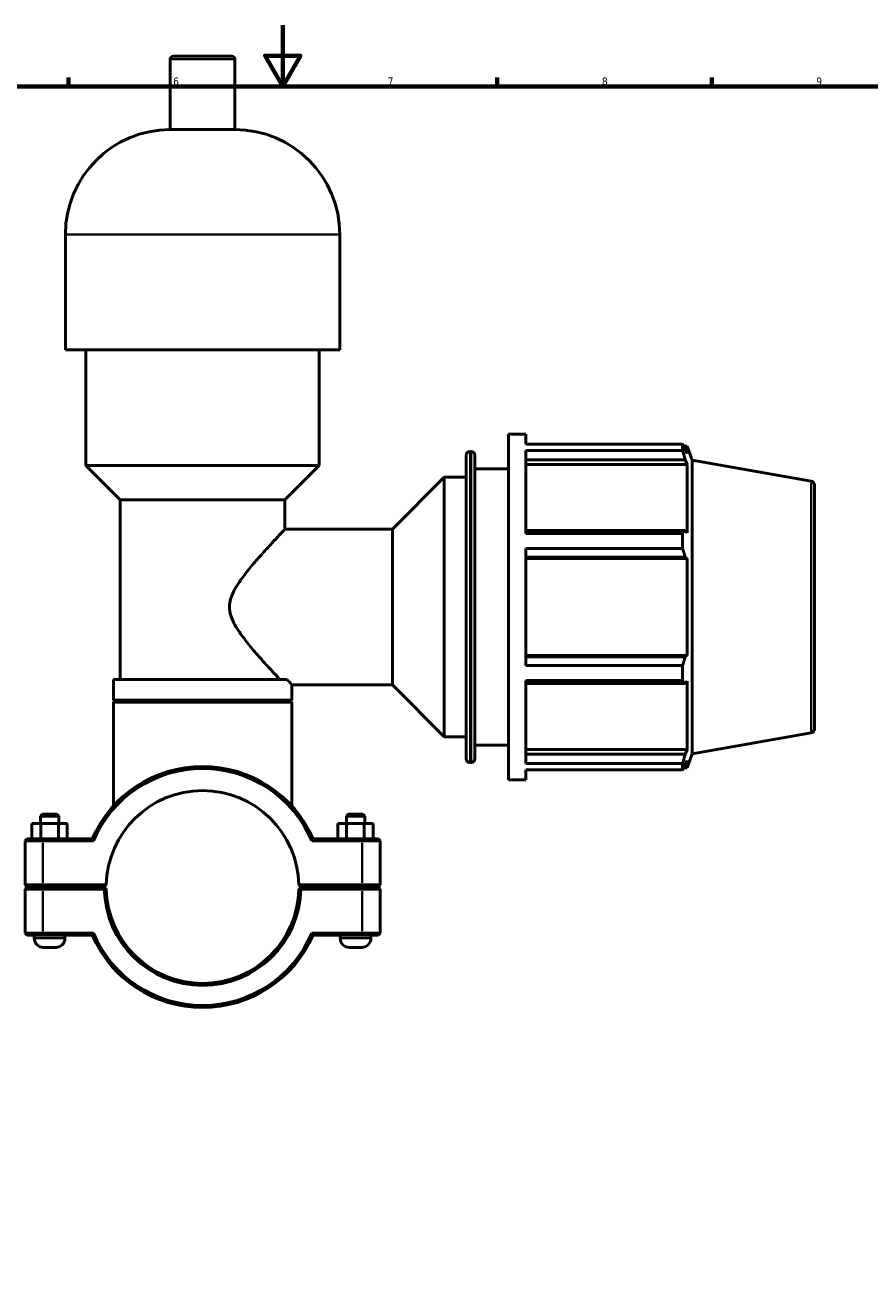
# Model space of a CAD drawing. Header units: millimetres. Extents: x 0 to 1052, y -24 to 1487.
# Tile 4 of 8: x 336 to 612, y 183 to 594. Entities that reach past the tile are written whole.
import ezdxf

# ---------------------------------------------------------------- set-up
doc = ezdxf.new("R2010")
doc.units = ezdxf.units.MM
for name, color, linetype, lineweight in [('Border (ISO)', 7, 'Continuous', 70), ('Visible (ISO)', 7, 'Continuous', 50), ('Visible Narrow (ISO)', 7, 'Continuous', 35)]:
    doc.layers.add(name, color=color, linetype=linetype, lineweight=lineweight)
doc.styles.add('Note Text (ISO)', font='tahoma.ttf')

# ---------------------------------------------------------------- blocks, each defined once
blk = doc.blocks.new('Borders Default Border')
at = {"layer": 'Border (ISO)'}
for p, q in [((350.42, 574), (350.42, 576.9)), ((490.58, 574), (490.58, 576.9)), ((560.67, 574), (560.67, 576.9))]:
    blk.add_line(p, q, dxfattribs=at)
at = {"layer": 'Border (ISO)', "flags": 128}
for points in [[(420.5, 594), (420.5, 574), (414.73, 584), (426.27, 584), (420.5, 574)], [(20, 20), (20, 574), (821, 574), (821, 20), (20, 20)]]:
    blk.add_lwpolyline(points, dxfattribs=at)
at = {"layer": 'Border (ISO)', "color": 232, "true_color": 0xca0064, "char_height": 2.5, "attachment_point": 7, "style": 'Note Text (ISO)'}
for s, insert in [('6', (384.66, 574.35)), ('7', (454.77, 574.4)), ('8', (524.81, 574.34)), ('9', (594.88, 574.35))]:
    blk.add_mtext(s, dxfattribs=dict(at, insert=insert))

msp = doc.modelspace()

# ---------------------------------------------------------------- linework, layer by layer
at = {"layer": 'Visible (ISO)'}
for p, q in [((384.722, 583.865), (403.841, 583.865)), ((383.722, 559.865), (383.722, 582.865)), ((404.841, 559.865), (404.841, 582.865)), ((404.841, 559.865), (383.722, 559.865)), ((349.436, 487.865), (349.436, 525.579)), ((439.126, 487.865), (439.126, 525.579)), ((439.126, 487.865), (349.436, 487.865)), ((356.163, 450.151), (356.163, 487.865)), ((432.399, 450.151), (432.399, 487.865)), ((494.281, 347.365), (494.281, 460.365)), ((494.281, 460.365), (499.931, 460.365)), ((499.931, 457.027), (499.931, 460.365)), ((499.931, 457.027), (551.189, 457.027)), ((551.189, 454.984), (551.189, 457.027)), ((551.547, 456.41), (552.628, 456.41)), ((552.628, 453.978), (552.628, 456.41)), ((554.281, 451.868), (552.628, 456.41)), ((480.424, 354.275), (480.424, 453.455)), ((481.684, 454.715), (482.021, 454.715)), ((483.281, 453.455), (483.281, 354.275)), ((499.931, 427.929), (499.931, 454.984)), ((551.189, 454.984), (499.931, 454.984)), ((552.628, 453.978), (552.011, 455.594)), ((432.399, 450.151), (356.163, 450.151)), ((367.374, 438.939), (356.163, 450.151)), ((421.188, 438.939), (432.399, 450.151)), ((483.281, 449.065), (494.281, 449.065)), ((499.931, 451.976), (552.011, 451.976)), ((499.931, 450.473), (552.628, 450.473)), ((552.011, 451.976), (552.628, 450.473)), ((552.628, 428.127), (552.628, 450.473)), ((554.281, 355.862), (554.281, 451.868)), ((593.24, 444.998), (554.281, 451.868)), ((456.331, 429.29), (473.281, 446.24)), ((473.281, 361.49), (473.281, 446.24)), ((473.281, 446.24), (480.424, 446.24)), ((594.281, 443.758), (594.281, 363.972)), ((421.188, 438.939), (367.374, 438.939)), ((367.374, 380.132), (367.374, 438.939)), ((421.188, 429.29), (421.188, 438.939)), ((421.188, 429.29), (456.331, 429.29)), ((456.331, 378.44), (456.331, 429.29)), ((552.011, 428.91), (499.931, 428.91)), ((499.931, 427.929), (551.189, 427.929)), ((551.189, 422.996), (551.189, 427.929)), ((552.628, 428.127), (552.011, 428.91)), ((499.931, 384.734), (499.931, 422.996)), ((551.189, 422.996), (499.931, 422.996)), ((499.931, 420.175), (552.011, 420.175)), ((499.931, 419.665), (552.628, 419.665)), ((552.011, 420.175), (552.628, 419.665)), ((552.628, 388.064), (552.628, 419.665)), ((499.931, 388.064), (552.628, 388.064)), ((552.011, 387.555), (499.931, 387.555)), ((552.628, 388.064), (552.011, 387.555)), ((499.931, 384.734), (551.189, 384.734)), ((551.189, 379.801), (551.189, 384.734)), ((421.967, 380.132), (365.132, 380.132)), ((365.132, 373.465), (365.132, 380.132)), ((423.43, 373.465), (423.43, 378.44)), ((423.43, 378.44), (456.331, 378.44)), ((456.331, 378.44), (473.281, 361.49)), ((499.931, 352.746), (499.931, 379.801)), ((551.189, 379.801), (499.931, 379.801)), ((499.931, 378.82), (552.011, 378.82)), ((552.011, 378.82), (552.628, 379.602)), ((552.628, 357.257), (552.628, 379.602)), ((423.43, 373.465), (365.132, 373.465)), ((365.762, 373.365), (365.132, 372.735)), ((423.43, 372.735), (365.132, 372.735)), ((365.132, 338.836), (365.132, 372.735)), ((365.762, 373.365), (422.8, 373.365)), ((371.859, 373.365), (371.859, 373.465)), ((416.704, 373.365), (416.704, 373.465)), ((422.8, 373.365), (423.43, 372.735)), ((423.43, 338.836), (423.43, 372.735)), ((593.24, 362.731), (554.281, 355.862)), ((473.281, 361.49), (480.424, 361.49)), ((483.281, 358.665), (494.281, 358.665)), ((499.931, 357.257), (552.628, 357.257)), ((552.011, 355.753), (499.931, 355.753)), ((552.628, 357.257), (552.011, 355.753)), ((552.011, 352.135), (552.628, 353.752)), ((554.281, 355.862), (552.628, 351.32)), ((552.628, 351.32), (552.628, 353.752)), ((481.684, 353.015), (482.021, 353.015)), ((499.931, 352.746), (551.189, 352.746)), ((499.931, 347.365), (499.931, 350.702)), ((551.189, 350.702), (499.931, 350.702)), ((551.189, 350.702), (551.189, 352.746)), ((551.547, 351.32), (552.628, 351.32)), ((494.281, 347.365), (499.931, 347.365)), ((338.508, 333.115), (341.421, 333.115)), ((338.508, 328.115), (338.508, 333.115)), ((341.911, 336.115), (341.281, 335.485)), ((347.281, 335.485), (341.281, 335.485)), ((341.281, 333.115), (341.281, 335.485)), ((341.421, 333.115), (347.195, 333.115)), ((341.421, 328.115), (341.421, 333.115)), ((341.911, 336.115), (346.651, 336.115)), ((346.651, 336.115), (347.281, 335.485)), ((347.195, 333.115), (350.055, 333.115)), ((347.195, 328.115), (347.195, 333.115)), ((347.281, 333.115), (347.281, 335.485)), ((350.055, 328.115), (350.055, 333.115)), ((441.368, 333.115), (438.508, 333.115)), ((438.508, 328.115), (438.508, 333.115)), ((441.911, 336.115), (441.281, 335.485)), ((441.281, 335.485), (447.281, 335.485)), ((441.281, 335.485), (441.281, 333.115)), ((441.368, 328.115), (441.368, 333.115)), ((447.141, 333.115), (441.368, 333.115)), ((446.651, 336.115), (441.911, 336.115)), ((446.651, 336.115), (447.281, 335.485)), ((447.141, 328.115), (447.141, 333.115)), ((450.055, 333.115), (447.141, 333.115)), ((447.281, 335.485), (447.281, 333.115)), ((450.055, 328.115), (450.055, 333.115)), ((336.911, 328.115), (336.281, 327.485)), ((342.081, 327.485), (336.281, 327.485)), ((336.281, 327.485), (336.281, 313.045)), ((336.911, 328.115), (342.081, 328.115)), ((358.193, 328.115), (342.081, 328.115)), ((342.081, 327.485), (358.608, 327.485)), ((429.954, 327.485), (446.481, 327.485)), ((446.481, 328.115), (430.369, 328.115)), ((446.481, 328.115), (451.651, 328.115)), ((452.281, 327.485), (446.481, 327.485)), ((451.651, 328.115), (452.281, 327.485)), ((452.281, 313.045), (452.281, 327.485)), ((336.911, 312.415), (336.281, 313.045)), ((336.281, 313.045), (342.081, 313.045)), ((342.081, 312.415), (336.911, 312.415)), ((339.281, 312.315), (339.281, 312.415)), ((362.789, 313.045), (342.081, 313.045)), ((342.081, 312.415), (362.151, 312.415)), ((349.281, 312.315), (349.281, 312.415)), ((362.151, 312.415), (362.789, 313.045)), ((425.774, 313.045), (426.411, 312.415)), ((446.481, 313.045), (425.774, 313.045)), ((426.411, 312.415), (446.481, 312.415)), ((439.281, 312.415), (439.281, 312.315)), ((446.481, 313.045), (452.281, 313.045)), ((451.651, 312.415), (446.481, 312.415)), ((449.281, 312.415), (449.281, 312.315)), ((451.651, 312.415), (452.281, 313.045)), ((336.911, 312.315), (336.281, 311.685)), ((342.081, 311.685), (336.281, 311.685)), ((336.281, 311.685), (336.281, 297.245)), ((336.911, 312.315), (342.081, 312.315)), ((362.151, 312.315), (342.081, 312.315)), ((342.081, 311.685), (362.158, 311.685)), ((362.469, 312.001), (362.151, 312.315)), ((426.411, 312.315), (426.093, 312.001)), ((426.404, 311.685), (446.481, 311.685)), ((446.481, 312.315), (426.411, 312.315)), ((446.481, 312.315), (451.651, 312.315)), ((452.281, 311.685), (446.481, 311.685)), ((451.651, 312.315), (452.281, 311.685)), ((452.281, 297.245), (452.281, 311.685)), ((336.281, 297.245), (342.081, 297.245)), ((336.911, 296.615), (336.281, 297.245)), ((342.081, 296.615), (336.911, 296.615)), ((339.281, 295.615), (339.281, 296.615)), ((358.608, 297.245), (342.081, 297.245)), ((342.081, 296.615), (358.193, 296.615)), ((349.281, 295.615), (349.281, 296.615)), ((446.481, 297.245), (429.954, 297.245)), ((430.369, 296.615), (446.481, 296.615)), ((439.281, 296.615), (439.281, 295.615)), ((446.481, 297.245), (452.281, 297.245)), ((451.651, 296.615), (446.481, 296.615)), ((449.281, 296.615), (449.281, 295.615)), ((451.651, 296.615), (452.281, 297.245)), ((346.281, 292.615), (342.281, 292.615)), ((442.281, 292.615), (446.281, 292.615))]:
    msp.add_line(p, q, dxfattribs=at)
for centre, radius, start, end in [((384.722, 582.865), 1, 90, 180), ((403.841, 582.865), 1, 0, 90), ((383.722, 525.579), 34.286, 90, 180), ((404.841, 525.579), 34.286, 0, 90), ((481.684, 453.455), 1.26, 90, 180), ((482.021, 453.455), 1.26, 0, 90), ((593.021, 443.758), 1.26, 0, 80), ((593.021, 363.972), 1.26, 280, 0), ((481.684, 354.275), 1.26, 180, 270), ((482.021, 354.275), 1.26, 270, 0), ((394.281, 312.365), 39.375, 23.57818, 156.42182), ((394.281, 312.365), 38.745, 22.96968, 157.03032), ((394.281, 312.365), 31.5, 1.23696, 178.76304), ((394.281, 312.365), 31.5, 178.76304, 178.76312), ((394.281, 312.365), 31.5, 1.23688, 1.23696), ((394.281, 312.365), 32.13, 181.2127, 358.7873), ((394.281, 312.365), 31.5, 181.23688, 358.76312), ((394.281, 312.365), 39.375, 203.57818, 336.42182), ((394.281, 312.365), 38.745, 202.96968, 337.03032), ((342.281, 295.615), 3, 180, 270), ((346.281, 295.615), 3, 270, 0), ((442.281, 295.615), 3, 180, 270), ((446.281, 295.615), 3, 270, 0)]:
    msp.add_arc(centre, radius, start, end, dxfattribs=at)
for points, weights in [([(551.189, 457.027), (551.616, 456.296), (552.011, 455.594)], [1, 1.00175658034, 1.00269704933]), ([(552.011, 451.976), (551.616, 453.45), (551.189, 454.984)], [1.00269704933, 1.00175658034, 1]), ([(551.189, 427.929), (551.616, 428.429), (552.011, 428.91)], [1, 1.00175658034, 1.00269704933]), ([(552.011, 420.175), (551.616, 421.557), (551.189, 422.996)], [1.00269704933, 1.00175658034, 1]), ([(551.189, 384.734), (551.616, 386.173), (552.011, 387.555)], [1, 1.00175658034, 1.00269704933]), ([(552.011, 378.82), (551.616, 379.3), (551.189, 379.801)], [1.00269704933, 1.00175658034, 1]), ([(551.189, 352.746), (551.616, 354.28), (552.011, 355.753)], [1, 1.00175658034, 1.00269704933]), ([(552.011, 352.135), (551.616, 351.433), (551.189, 350.702)], [1.00269704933, 1.00175658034, 1]), ([(362.789, 311.685), (362.63, 311.842), (362.469, 312.001)], [1.01164018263, 1.00874192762, 1.00580135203]), ([(426.093, 312.001), (425.933, 311.842), (425.774, 311.685)], [1.00580135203, 1.00874192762, 1.01164018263])]:
    msp.add_rational_spline(points, weights, degree=2, dxfattribs=at)
for points, knots in [([(421.188, 429.29), (421.188, 429.29), (421.018, 429.11), (420.349, 428.4), (419.849, 427.87), (418.589, 426.523), (417.827, 425.705), (416.146, 423.881), (415.228, 422.876), (413.255, 420.679), (412.12, 419.395), (409.802, 416.665), (408.618, 415.221), (406.39, 412.235), (405.348, 410.708), (404.116, 408.297), (403.763, 407.473), (403.248, 405.745), (403.088, 404.84), (403.088, 402.89), (403.248, 401.985), (403.763, 400.256), (404.116, 399.433), (405.348, 397.022), (406.39, 395.495), (408.618, 392.509), (409.802, 391.065), (412.12, 388.335), (413.255, 387.051), (415.228, 384.854), (416.146, 383.848), (417.827, 382.025), (418.589, 381.207), (419.35, 380.393), (419.476, 380.259), (419.596, 380.132)], [4.4174646, 4.4174646, 4.4174646, 4.4174646, 4.9366631, 4.9366631, 5.4558616, 5.4558616, 5.97506, 5.97506, 6.4942585, 6.4942585, 7.0794262, 7.0794262, 7.6645938, 7.6645938, 8.2497615, 8.2497615, 8.5423453, 8.5423453, 8.8349292, 8.8349292, 9.127513, 9.127513, 9.4200968, 9.4200968, 10.0052645, 10.0052645, 10.5904321, 10.5904321, 11.1755998, 11.1755998, 11.6947983, 11.6947983, 12.2139968, 12.2139968, 12.3221213, 12.3221213, 12.3221213, 12.3221213]), ([(421.967, 380.132), (422.39, 379.638), (422.732, 379.244), (423.278, 378.614), (423.43, 378.44), (423.43, 378.44)], [11.71802437, 11.71802437, 11.71802437, 11.71802437, 12.13095972, 12.13095972, 12.64248008, 12.64248008, 12.64248008, 12.64248008])]:
    msp.add_open_spline(points, degree=3, knots=knots, dxfattribs=at)
for points, degree in [([(358.608, 327.485), (358.469, 327.695), (358.331, 327.905), (358.193, 328.115)], 3), ([(429.954, 327.485), (430.093, 327.695), (430.231, 327.905), (430.369, 328.115)], 3), ([(362.158, 311.685), (362.314, 311.844), (362.469, 312.001)], 2), ([(426.093, 312.001), (426.249, 311.844), (426.404, 311.685)], 2), ([(358.608, 297.245), (358.469, 297.035), (358.331, 296.825), (358.193, 296.615)], 3), ([(429.954, 297.245), (430.093, 297.035), (430.231, 296.825), (430.369, 296.615)], 3)]:
    msp.add_open_spline(points, degree=degree, dxfattribs=at)
at = {"layer": 'Visible Narrow (ISO)'}
for p, q in [((404.711, 582.865), (383.852, 582.865)), ((438.574, 525.579), (349.988, 525.579)), ((481.684, 454.089), (481.684, 353.641)), ((482.021, 353.641), (482.021, 454.089)), ((593.24, 363.238), (593.24, 444.492)), ((342.081, 328.083), (342.081, 327.516)), ((342.081, 313.767), (342.081, 326.763)), ((446.481, 328.083), (446.481, 327.516)), ((446.481, 326.763), (446.481, 313.767)), ((342.081, 312.446), (342.081, 313.013)), ((446.481, 312.446), (446.481, 313.013)), ((342.081, 312.283), (342.081, 311.716)), ((342.081, 297.967), (342.081, 310.963)), ((446.481, 312.283), (446.481, 311.716)), ((446.481, 310.963), (446.481, 297.967)), ((342.081, 296.646), (342.081, 297.213)), ((446.481, 296.646), (446.481, 297.213)), ((339.343, 295.615), (349.22, 295.615)), ((449.22, 295.615), (439.343, 295.615))]:
    msp.add_line(p, q, dxfattribs=at)

# ---------------------------------------------------------------- block references
msp.add_blockref('Borders Default Border', (0, 0))

doc.saveas('drawing.dxf')
